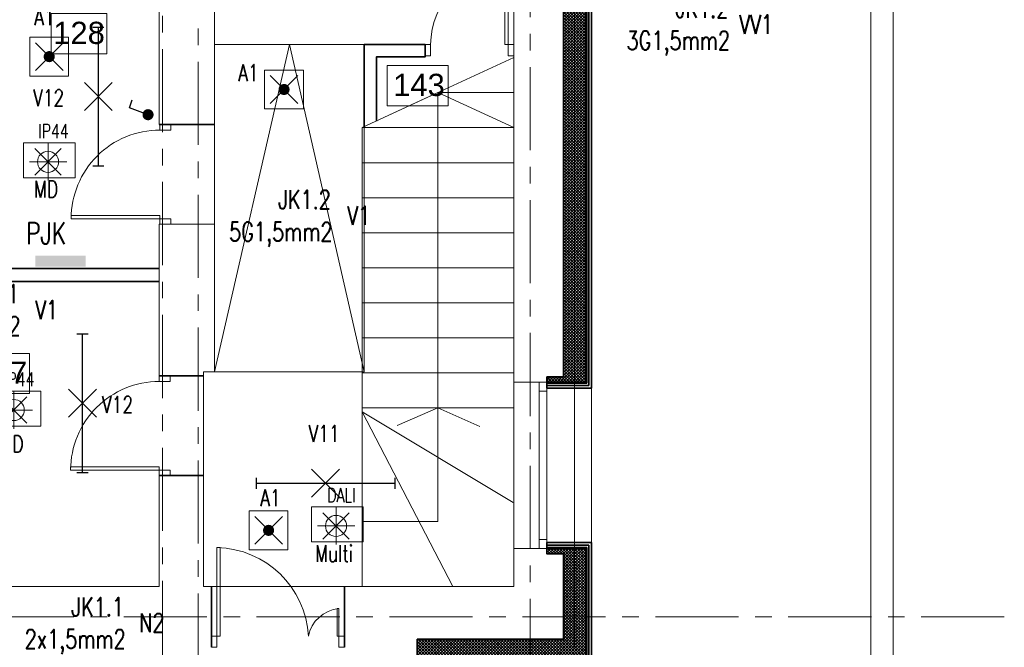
# Model space of a CAD drawing. Header units: millimetres. Extents: x 71658 to 298332, y -154437 to -30421.
# Tile 139 of 155: x 120190 to 129079, y -53141 to -47476. Entities that reach past the tile are written whole.
import ezdxf
from ezdxf.enums import TextEntityAlignment as Align

# ---------------------------------------------------------------- set-up
doc = ezdxf.new("R2010")
doc.units = ezdxf.units.MM
doc.header["$LTSCALE"] = 500
doc.header["$MEASUREMENT"] = 0
for name, pattern in [('Center', [48, 30, -6, 6, -6]), ('Hidden', [3, 2, -1]), ('Solid Line', [0])]:
    doc.linetypes.add(name, pattern=pattern)
doc.layers.get('0').update_dxf_attribs({"color": 250, "lineweight": 5})
doc.layers.get('Defpoints').update_dxf_attribs({"lineweight": 9})
for name, color, linetype, lineweight in [('A-02-PEENJOON', 7, 'Continuous', 0), ('A-03-PEENJOON', 7, 'Continuous', 0), ('A-04-JÄMEJOON', 7, 'Continuous', 35), ('A-06-TELJED', 253, 'Center', 0), ('A-13-UKS', 250, 'Continuous', 5), ('A-_ROOMNAME_A', 251, 'Continuous', 9), ('Dim', 8, 'Continuous', 0), ('k-jämejoon', 250, 'Continuous', 35), ('k-soojustus', 9, 'Continuous', 9), ('SA_Ripplagi', 45, 'Continuous', 9), ('SEINAD', 7, 'Continuous', 13), ('TREPP', 252, 'Continuous', 9), ('VAL_TING', 7, 'Continuous', 18), ('VAL_TXT', 5, 'Continuous', 15), ('WN', 7, 'Continuous', 0)]:
    doc.layers.add(name, color=color, linetype=linetype, lineweight=lineweight)
doc.styles.add('Arial_3', font='arial.ttf', dxfattribs={"height": 200})
doc.styles.add('ELEKTER', font='romans.shx', dxfattribs={"width": 0.75})
doc.styles.add('romans', font='romans.shx')
doc.dimstyles.new('Dim', dxfattribs={"dimscale": 0.8, "dimtxt": 0.25, "dimasz": 0.2, "dimexe": 0.15, "dimexo": 0.05, "dimgap": 0, "dimtad": 0, "dimzin": 1, "dimtxsty": 'romans', "dimblk": 'NONE', "dimcen": 2.5, "dimse1": 1, "dimse2": 1, "dimsd1": 1, "dimsd2": 1, "dimclrt": 256, "dimadec": 0, "dimazin": 0, "dimtfac": 1, "dimtmove": 0, "dimatfit": 3, "dimldrblk": 'NONE', "dimfxl": 1, "dimarcsym": 0})

# ---------------------------------------------------------------- blocks, each defined once
blk = doc.blocks.new('*D19')
at = {"layer": 'Defpoints', "color": 0, "transparency": 16777216}
for p in [(121949.8, -46401), (121949.8, -52591), (122255.8, -52591)]:
    blk.add_point(p, dxfattribs=at)
at = {"layer": 'Dim', "transparency": 16777216, "insert": (122255.8, -47954.5), "char_height": 0.2, "attachment_point": 5, "rotation": 90, "style": 'romans'}
blk.add_mtext('6190,00', dxfattribs=at)
blk = doc.blocks.new('_None')
blk = doc.blocks.new('Window 22')
at = {"layer": 'WN', "color": 7, "linetype": 'Solid Line', "lineweight": 13}
for p, q in [((-0.75, 0.23), (0.75, 0.23)), ((-0.75, 0), (-0.75, 0.23)), ((0.75, 0), (0.75, 0.23)), ((-0.75, 0), (-0.67, 0)), ((-0.75, -0.07), (-0.75, 0)), ((-0.75, -0.07), (-0.75, 0)), ((-0.67, 0), (-0.67, -0.07)), ((-0.67, 0), (0.67, 0)), ((0.67, -0.07), (0.67, 0)), ((0.67, 0), (0.75, 0)), ((0.75, -0.07), (0.75, 0)), ((0.75, -0.07), (0.75, 0)), ((-0.67, -0.07), (-0.75, -0.07)), ((-0.75, -0.32), (-0.75, -0.07)), ((0.67, -0.07), (-0.67, -0.07)), ((0.75, -0.07), (0.67, -0.07)), ((0.75, -0.32), (0.75, -0.07)), ((-0.75, -0.32), (0.75, -0.32))]:
    blk.add_line(p, q, dxfattribs=at)
blk = doc.blocks.new('*U42')
for points in [[(-850, -50), (-900, -50), (-900, 50), (-850, 50)], [(0, -50), (-50, -50), (-50, 50), (0, 50)], [(-50, -50), (-80, -50), (-80, -850), (-50, -850)]]:
    blk.add_lwpolyline(points, close=True)
blk.add_arc((-50, -50), 800, 180, 270)
blk = doc.blocks.new('*D57')
at = {"layer": 'Defpoints', "color": 0, "transparency": 16777216}
for p in [(125365, -51731.3), (125159.6, -54710.8), (125365, -54710.8)]:
    blk.add_point(p, dxfattribs=at)
at = {"layer": 'Dim', "transparency": 16777216, "insert": (125159.6, -53409.4), "char_height": 0.2, "attachment_point": 5, "rotation": 90, "style": 'romans'}
blk.add_mtext('2979,52', dxfattribs=at)
blk = doc.blocks.new('*U59')
for points in [[(-850, -50), (-900, -50), (-900, 50), (-850, 50)], [(0, -50), (-50, -50), (-50, 50), (0, 50)], [(-50, -50), (-80, -50), (-80, -850), (-50, -850)]]:
    blk.add_lwpolyline(points, close=True)
blk.add_arc((-50, -50), 800, 180, 270)
blk = doc.blocks.new('TELG')
at = {"layer": 'A-06-TELJED', "ltscale": 0.05}
for p, q in [((127874.8, -30979.5), (127874.8, -62028.4)), ((121479.8, -36940.7), (121479.8, -62028.4)), ((121799.8, -45455.2), (121799.8, -62028.4)), ((124799.8, -45503.4), (124799.8, -62028.4)), ((129079.2, -52866), (85658.8, -52866)), ((129079.2, -52866), (85658.8, -52866))]:
    blk.add_line(p, q, dxfattribs=at)
blk = doc.blocks.new('uks1200')
at = {"layer": 'A-13-UKS'}
for points in [[(132481.7, -53041), (132511.7, -53041), (132511.7, -52241), (132481.7, -52241)], [(133581.7, -53041), (133566.7, -53041), (133566.7, -52791), (133581.7, -52791)], [(132431.7, -53141), (132481.7, -53141), (132481.7, -53041), (132431.7, -53041)], [(133631.7, -53141), (133581.7, -53141), (133581.7, -53041), (133631.7, -53041)]]:
    blk.add_lwpolyline(points, close=True, dxfattribs=at)
for centre, radius, start, end in [((132463.3, -53085.3), 844.5, 3.00683, 88.75266), ((133613, -53101.7), 312.2, 95.75076, 168.7941)]:
    blk.add_arc(centre, radius, start, end, dxfattribs=at)
blk = doc.blocks.new('*U271')
for points in [[(-50, 50), (-80, 50), (-80, 750), (-50, 750)], [(-750, -50), (-800, -50), (-800, 50), (-750, 50)], [(0, -50), (-50, -50), (-50, 50), (0, 50)]]:
    blk.add_lwpolyline(points, close=True)
blk.add_arc((-50, 50), 700, 90, 180)
blk = doc.blocks.new('ET1737')
at = {"color": 94}
for p, q in [((-175, 175), (175, 175)), ((-175, 175), (-175, -175)), ((-125.5, -125.5), (125.5, 125.5)), ((125.5, -125.5), (-125.5, 125.5)), ((175, -175), (175, 175)), ((-175, -175), (175, -175))]:
    blk.add_line(p, q, dxfattribs=at)
at = {"color": 94, "const_width": 50}
blk.add_lwpolyline([(-25, 0, 1), (25, 0, 1)], format="xyb", close=True, dxfattribs=at)
at = {"layer": 'Defpoints', "color": 94}
for p in [(0, 175), (-175, 0), (175, 0), (0, -175)]:
    blk.add_point(p, dxfattribs=at)
at = {"style": 'ELEKTER'}
for tag, p in [('TÄHIS', (225, 370)), ('RAAM', (225, 370)), ('KÕRGUS', (-415, 230))]:
    blk.add_attdef(tag, text='', height=125, dxfattribs=at).set_placement(p, align=Align.MIDDLE)
blk = doc.blocks.new('ET1635')
at = {"lineweight": 30}
for p, q in [((-125.5, -125.5), (125.5, 125.5)), ((125.5, -125.5), (-125.5, 125.5)), ((-625, 50), (-625, -50)), ((-625, 0), (625, 0)), ((625, 50), (625, -50))]:
    blk.add_line(p, q, dxfattribs=at)
at = {"layer": 'Defpoints', "lineweight": 30}
blk.add_point((0, 0), dxfattribs=at)
at = {"lineweight": 30, "style": 'ELEKTER'}
for tag, p in [('TÄHIS', (470, 210)), ('RAAM', (470, 210)), ('KÕRGUS', (-865, 150))]:
    blk.add_attdef(tag, text='', height=125, dxfattribs=at).set_placement(p, align=Align.MIDDLE)
blk = doc.blocks.new('ET1461')
for p, q in [((-166, -166), (166, 166)), ((166, -166), (-166, 166)), ((0, -235), (0, 235)), ((-235, 0), (235, 0))]:
    blk.add_line(p, q)
blk.add_circle((0, 0), 133)
at = {"layer": 'Defpoints'}
for p in [(0, 133), (-133, 0), (133, 0), (0, -133)]:
    blk.add_point(p, dxfattribs=at)
at = {"style": 'ELEKTER'}
for tag, p in [('TÄHIS', (140, 280)), ('KÕRGUS', (-330, 140)), ('RAAM', (140, 280))]:
    blk.add_attdef(tag, text='', height=125, dxfattribs=at).set_placement(p, align=Align.MIDDLE)
blk = doc.blocks.new('ET1863')
blk.add_lwpolyline([(-312.5, 0, 0, 0, -1), (0, 0, 0, 0, -1), (-312.5, 0, 0, 31.25, 0), (-445.3125, 0, 0, 0, 0), (-593.75, 0, 0, 0, 0)], format="xyseb")
at = {"style": 'ELEKTER'}
for tag, p in [('KILP', (-346.25, 45)), ('JUHT', (-346.25, -170))]:
    blk.add_attdef(tag, text='', height=125, dxfattribs=at).set_placement(p, align=Align.RIGHT)
blk.add_attdef('NIMI', text='', height=125, dxfattribs=at).set_placement((-156.25, 0), align=Align.MIDDLE)
blk = doc.blocks.new('ET1432')
at = {"lineweight": 30}
for p, q in [((25, 143.3), (90, 255.9)), ((90, 255.9), (155, 218.4))]:
    blk.add_line(p, q, dxfattribs=at)
at = {"lineweight": 30, "const_width": 50}
blk.add_lwpolyline([(-25, 100, 1), (25, 100, 1)], format="xyb", close=True, dxfattribs=at)
at = {"layer": 'Defpoints', "lineweight": 30}
blk.add_point((0, 100), dxfattribs=at)
at = {"lineweight": 30, "style": 'ELEKTER'}
for tag, p in [('TÄHIS', (300, 445)), ('RAAM', (300, 445)), ('KÕRGUS', (-280, 300))]:
    blk.add_attdef(tag, text='', height=125, dxfattribs=at).set_placement(p, align=Align.MIDDLE)
blk = doc.blocks.new('ET1781')
at = {"lineweight": 53}
blk.add_solid([(-175, 125), (175, 125), (-175, 50), (175, 50)], dxfattribs=at)
at = {"layer": 'Defpoints', "lineweight": 53}
blk.add_point((0, 50), dxfattribs=at)
at = {"lineweight": 53, "style": 'ELEKTER'}
for tag, p in [('TÄHIS', (225, 325)), ('RAAM', (225, 325)), ('KÕRGUS', (-415, 175))]:
    blk.add_attdef(tag, text='', height=125, dxfattribs=at).set_placement(p, align=Align.MIDDLE)
blk = doc.blocks.new('VALGUSTID')
at = {"layer": 'VAL_TING', "elevation": 2400}
for points in [[(243596.6, -35812.7), (244062.6, -35812.7), (244062.6, -35496.7), (243596.6, -35496.7)], [(243287.3, -38053.3), (243753.3, -38053.3), (243753.3, -37737.3), (243287.3, -37737.3)]]:
    blk.add_lwpolyline(points, close=True, dxfattribs=at)
at = {"layer": 'VAL_TING'}
blk.add_lwpolyline([(246197, -39099.2), (246663, -39099.2), (246663, -38783.2), (246197, -38783.2)], close=True, dxfattribs=at)
at = {"layer": 'VAL_TING', "lineweight": 30, "ltscale": 100}
ref = blk.add_blockref('ET1863', (250418, -34426.1, 3050), dxfattribs=dict(at, xscale=1.319999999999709, yscale=1.319999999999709, zscale=1.319999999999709))
ref.add_attrib('NIMI', 'VV1', dxfattribs={"layer": 'VAL_TXT', "height": 170, "style": 'ELEKTER', "width": 0.75}).set_placement((250211.7, -34426.1, 3050), align=Align.MIDDLE)
ref.add_attrib('KILP', 'JK1.2', dxfattribs={"layer": 'VAL_TXT', "height": 170, "style": 'ELEKTER', "width": 0.75}).set_placement((249960.9, -34366.7, 3050), align=Align.RIGHT)
ref.add_attrib('JUHT', '3G1,5mm2', dxfattribs={"layer": 'VAL_TXT', "height": 170, "style": 'ELEKTER', "width": 0.75}).set_placement((249976.5, -34657.1, 3050), align=Align.RIGHT)
at = {"layer": 'VAL_TING'}
ref = blk.add_blockref('ET1737', (243830, -34718.3, -4900), dxfattribs=dict(at, rotation=270))
ref.add_attrib('TÄHIS', 'A1', dxfattribs={"layer": 'VAL_TXT', "height": 150, "style": 'ELEKTER', "width": 0.75}).set_placement((243786.8, -34359.9, -4900), align=Align.MIDDLE)
at = {"layer": 'VAL_TING', "lineweight": 30, "ltscale": 100}
ref = blk.add_blockref('ET1635', (244274.1, -35078, 5750), dxfattribs=dict(at, rotation=90))
ref.add_attrib('TÄHIS', 'V12', dxfattribs={"layer": 'VAL_TXT', "lineweight": 30, "height": 150, "style": 'ELEKTER', "width": 0.75}).set_placement((243825.3, -35090.5, 5750), align=Align.MIDDLE)
at = {"layer": 'VAL_TING'}
ref = blk.add_blockref('ET1737', (245949.9, -35014.8), dxfattribs=dict(at, rotation=270))
ref.add_attrib('TÄHIS', 'A1', dxfattribs={"layer": 'VAL_TXT', "height": 150, "style": 'ELEKTER', "width": 0.75}).set_placement((245629.1, -34863.6), align=Align.MIDDLE)
at = {"layer": 'VAL_TING', "lineweight": 30, "ltscale": 100, "rotation": 99.60056153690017}
blk.add_blockref('ET1432', (244820.6, -35225.6), dxfattribs=at)
at = {"layer": 'VAL_TING'}
ref = blk.add_blockref('ET1461', (243819.1, -35667.9, 2400), dxfattribs=dict(at, xscale=0.7167999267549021, yscale=0.7167999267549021, zscale=0.7168000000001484))
ref.add_attrib('TÄHIS', 'IP44', dxfattribs={"layer": 'VAL_TXT', "height": 125, "style": 'ELEKTER', "width": 0.75}).set_placement((243867.3, -35390.6, 2400), align=Align.MIDDLE)
ref.add_attrib('KÕRGUS', 'MD', dxfattribs={"layer": 'VAL_TXT', "height": 150, "style": 'ELEKTER', "width": 0.75}).set_placement((243801.9, -35913.5, 2400), align=Align.MIDDLE)
at = {"layer": 'VAL_TING', "lineweight": 30, "ltscale": 100}
ref = blk.add_blockref('ET1863', (246829.6, -36152.4, 3050), dxfattribs=dict(at, xscale=1.319999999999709, yscale=1.319999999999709, zscale=1.319999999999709))
ref.add_attrib('NIMI', 'V1', dxfattribs={"layer": 'VAL_TXT', "height": 170, "style": 'ELEKTER', "width": 0.75}).set_placement((246623.3, -36152.4, 3050), align=Align.MIDDLE)
ref.add_attrib('KILP', 'JK1.2', dxfattribs={"layer": 'VAL_TXT', "height": 170, "style": 'ELEKTER', "width": 0.75}).set_placement((246372.5, -36093, 3050), align=Align.RIGHT)
ref.add_attrib('JUHT', '5G1,5mm2', dxfattribs={"layer": 'VAL_TXT', "height": 170, "style": 'ELEKTER', "width": 0.75}).set_placement((246388.1, -36383.4, 3050), align=Align.RIGHT)
at = {"layer": 'VAL_TING', "lineweight": 53}
ref = blk.add_blockref('ET1781', (243931.4, -36677.9), dxfattribs=dict(at, xscale=1.299999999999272, yscale=1.299999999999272, zscale=1.299999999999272))
ref.add_attrib('TÄHIS', 'PJK', dxfattribs={"layer": 'VAL_TXT', "lineweight": 53, "height": 195, "style": 'ELEKTER', "width": 0.75}).set_placement((243801.3, -36312.6), align=Align.MIDDLE)
at = {"layer": 'VAL_TING', "lineweight": 30, "ltscale": 100}
ref = blk.add_blockref('ET1863', (244012.5, -37003.2, 3050), dxfattribs=dict(at, xscale=1.319999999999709, yscale=1.319999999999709, zscale=1.319999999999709))
ref.add_attrib('NIMI', 'V1', dxfattribs={"layer": 'VAL_TXT', "height": 170, "style": 'ELEKTER', "width": 0.75}).set_placement((243806.3, -37003.2, 3050), align=Align.MIDDLE)
ref.add_attrib('KILP', 'JK1.1', dxfattribs={"layer": 'VAL_TXT', "height": 170, "style": 'ELEKTER', "width": 0.75}).set_placement((243555.5, -36943.8, 3050), align=Align.RIGHT)
ref.add_attrib('JUHT', '3G1,5mm2', dxfattribs={"layer": 'VAL_TXT', "height": 170, "style": 'ELEKTER', "width": 0.75}).set_placement((243571, -37234.2, 3050), align=Align.RIGHT)
ref = blk.add_blockref('ET1635', (244130.1, -37846.9, 5750), dxfattribs=dict(at, rotation=90))
ref.add_attrib('TÄHIS', 'V12', dxfattribs={"layer": 'VAL_TXT', "lineweight": 30, "height": 150, "style": 'ELEKTER', "width": 0.75}).set_placement((244447.3, -37859.4, 5750), align=Align.MIDDLE)
at = {"layer": 'VAL_TING'}
ref = blk.add_blockref('ET1461', (243509.8, -37908.4, 2400), dxfattribs=dict(at, xscale=0.7167999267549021, yscale=0.7167999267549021, zscale=0.7168000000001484))
ref.add_attrib('TÄHIS', 'IP44', dxfattribs={"layer": 'VAL_TXT', "height": 125, "style": 'ELEKTER', "width": 0.75}).set_placement((243557.9, -37631.1, 2400), align=Align.MIDDLE)
ref.add_attrib('KÕRGUS', 'MD', dxfattribs={"layer": 'VAL_TXT', "height": 150, "style": 'ELEKTER', "width": 0.75}).set_placement((243490.3, -38214.6, 2400), align=Align.MIDDLE)
at = {"layer": 'VAL_TING', "lineweight": 30, "ltscale": 100}
ref = blk.add_blockref('ET1635', (246324.1, -38568.9), dxfattribs=at)
ref.add_attrib('TÄHIS', 'V11', dxfattribs={"layer": 'VAL_TXT', "lineweight": 30, "height": 150, "style": 'ELEKTER', "width": 0.75}).set_placement((246311.6, -38120.1), align=Align.MIDDLE)
at = {"layer": 'VAL_TING'}
ref = blk.add_blockref('ET1737', (245810.3, -38994.4), dxfattribs=dict(at, rotation=270))
ref.add_attrib('TÄHIS', 'A1', dxfattribs={"layer": 'VAL_TXT', "height": 150, "style": 'ELEKTER', "width": 0.75}).set_placement((245827.3, -38700.7), align=Align.MIDDLE)
ref = blk.add_blockref('ET1461', (246419.4, -38954.3), dxfattribs=dict(at, xscale=0.7167999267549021, yscale=0.7167999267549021, zscale=0.7168000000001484))
ref.add_attrib('TÄHIS', 'DALI', dxfattribs={"layer": 'VAL_TXT', "height": 125, "style": 'ELEKTER', "width": 0.75}).set_placement((246467.6, -38677.1), align=Align.MIDDLE)
ref.add_attrib('KÕRGUS', 'Multi', dxfattribs={"layer": 'VAL_TXT', "height": 150, "style": 'ELEKTER', "width": 0.75}).set_placement((246402.3, -39200), align=Align.MIDDLE)
at = {"layer": 'VAL_TING', "lineweight": 30, "ltscale": 100}
ref = blk.add_blockref('ET1863', (244962.1, -39829.5), dxfattribs=dict(at, xscale=1.319999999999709, yscale=1.319999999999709, zscale=1.319999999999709))
ref.add_attrib('NIMI', 'N2', dxfattribs={"layer": 'VAL_TXT', "height": 170, "style": 'ELEKTER', "width": 0.75}).set_placement((244755.8, -39829.5), align=Align.MIDDLE)
ref.add_attrib('KILP', 'JK1.1', dxfattribs={"layer": 'VAL_TXT', "height": 170, "style": 'ELEKTER', "width": 0.75}).set_placement((244505, -39770.1), align=Align.RIGHT)
ref.add_attrib('JUHT', '2x1,5mm2', dxfattribs={"layer": 'VAL_TXT', "height": 170, "style": 'ELEKTER', "width": 0.75}).set_placement((244520.6, -40060.5), align=Align.RIGHT)

msp = doc.modelspace()

# ---------------------------------------------------------------- block references
at = {"layer": 'A-06-TELJED'}
msp.add_blockref('TELG', (0, 0), dxfattribs=at)

# ---------------------------------------------------------------- next in the draw order: hatches: boundary and pattern name
at = {"layer": 'k-soojustus'}
h = msp.add_hatch(dxfattribs=at)
h.set_pattern_fill('NET', color=256, scale=150, angle=225, style=0)
h.set_pattern_definition([(225, (-100, 50), (13.2582521, -13.2582521), []), (315, (-100, 50), (13.2582521, 13.2582521), [])])
h.paths.add_polyline_path([(125299.802, -46815.997), (125099.802, -46815.997), (125099.802, -50698.23), (125099.802, -50748.23), (125299.802, -50748.23)])
h.paths.add_polyline_path([(125299.802, -46330.997), (125099.802, -46330.997), (125099.802, -46815.997), (125299.802, -46815.997)])
h.paths.add_polyline_path([(124949.802, -50698.23), (124949.802, -50748.23), (125099.802, -50748.23), (125099.802, -50698.23)])
h = msp.add_hatch(dxfattribs=at)
h.set_pattern_fill('NET', color=256, scale=150, angle=225, style=0)
h.paths.add_polyline_path([(123779.802, -53218.939), (123529.802, -53218.939), (123529.802, -53268.939), (123779.802, -53268.939)])
h.paths.add_polyline_path([(124799.802, -53140.997), (123779.802, -53140.997), (123779.802, -53218.939), (123779.802, -53268.939), (124799.802, -53268.939)])
h.paths.add_polyline_path([(124799.802, -53068.941), (123779.802, -53068.936), (123779.802, -53140.997), (124799.802, -53140.997)])
h.paths.add_polyline_path([(125299.802, -52917.89), (125199.803, -52917.89), (125199.804, -53138.404), (125199.802, -53140.997), (124799.802, -53140.997), (124799.802, -53268.939), (125299.802, -53268.939)])
h.paths.add_polyline_path([(125199.802, -52917.89), (125099.803, -52917.89), (125099.804, -53068.942), (124799.802, -53068.941), (124799.802, -53140.997), (125199.802, -53140.997)], flags=17)
h.paths.add_polyline_path([(125199.802, -52248.23), (124949.802, -52248.23), (124949.802, -52298.23), (125099.802, -52298.23), (125099.803, -52865.997), (125199.802, -52865.997)])
h.paths.add_polyline_path([(125299.802, -52248.23), (125199.802, -52248.23), (125199.803, -52865.997), (125299.802, -52865.997)])
h.paths.add_polyline_path([(125199.802, -52865.997), (125099.803, -52865.997), (125099.803, -52917.89), (125199.802, -52917.89)])
h.paths.add_polyline_path([(125299.802, -52865.997), (125199.803, -52865.997), (125199.803, -52917.89), (125299.802, -52917.89)])

# ---------------------------------------------------------------- next in the draw order: linework, layer by layer
at = {"layer": 'A-02-PEENJOON'}
for p, q in [((121949.802, -50654.052), (123280.486, -50654.052)), ((123280.486, -51015.803), (124101.035, -52590.997)), ((123598.489, -51139.759), (123964.802, -50980.651)), ((123598.489, -51139.759), (123964.802, -50980.651)), ((124344.926, -51149.077), (123964.802, -50980.651)), ((124344.926, -51149.077), (123964.802, -50980.651))]:
    msp.add_line(p, q, dxfattribs=at)
for points in [[(127874.802, -46340.997), (127874.802, -58865.997), (128074.802, -58865.997), (128074.802, -46340.997)], [(125353.802, -52194.23), (125353.802, -50802.23)], [(123280.486, -52006.701), (123964.802, -52006.11), (123964.802, -50980.651)], [(123280.486, -50980.651), (123280.486, -52590.997)], [(123280.486, -52006.701), (123964.802, -52006.11), (123964.802, -50980.651)], [(123280.486, -51015.803), (124644.802, -51833.322)]]:
    msp.add_lwpolyline(points, dxfattribs=at)
at = {"layer": 'A-03-PEENJOON'}
msp.add_lwpolyline([(123299.802, -47701.026), (121949.802, -47701.026), (121949.802, -50654.052), (123299.802, -50654.052)], close=True, dxfattribs=at)
msp.add_lwpolyline([(121949.802, -50654.052), (122624.802, -47701.026), (123299.802, -50654.052)], dxfattribs=at)
at = {"layer": 'A-04-JÄMEJOON'}
for p, q in [((121449.802, -48421.86), (121949.802, -48421.86)), ((121449.802, -49721.86), (118624.285, -49721.87)), ((121449.803, -49837.86), (118624.285, -49837.87))]:
    msp.add_line(p, q, dxfattribs=at)
for points in [[(125199.802, -46330.997), (125099.802, -46330.997), (125099.802, -50698.23)], [(123299.802, -48450.001), (123299.802, -47701.026), (123849.802, -47701.026), (123849.802, -47811.026), (123409.802, -47811.026), (123409.802, -48390.223)], [(121449.802, -50690.999), (121849.802, -50690.999)], [(124949.802, -50802.23), (124949.802, -50698.23)], [(121449.802, -51590.999), (121849.802, -51590.999)], [(123529.802, -53322.939), (123529.802, -53218.939), (123779.802, -53218.939), (123779.802, -53068.936), (125099.804, -53068.942), (125099.802, -52298.23), (124949.802, -52298.23), (124949.802, -52194.23)], [(121921.213, -52590.997), (121921.197, -53140.997)], [(123121.21, -52591.031), (123121.194, -53141.031)]]:
    msp.add_lwpolyline(points, dxfattribs=at)
at = {"layer": 'A-_ROOMNAME_A', "flags": 128}
for points in [[(120472.886, -47420.23), (120472.886, -47783.574), (120978.105, -47783.574), (120978.105, -47420.23)], [(123507.744, -47889.738), (123507.744, -48253.082), (124059.761, -48253.082), (124059.761, -47889.738)], [(119772.546, -50487.521), (119772.546, -50850.865), (120277.765, -50850.865), (120277.765, -50487.521)]]:
    msp.add_lwpolyline(points, close=True, dxfattribs=at)
at = {"layer": 'k-jämejoon'}
for p, q in [((125299.802, -50748.23), (125299.802, -46330.997)), ((125308.802, -50757.23), (125308.802, -46330.997)), ((125328.802, -50777.23), (125328.802, -46330.997)), ((125353.802, -50802.23), (125353.802, -46330.997)), ((125099.802, -50698.23), (124949.802, -50698.23)), ((125299.802, -50748.23), (124949.802, -50748.23)), ((125308.802, -50757.23), (124949.802, -50757.23)), ((125328.802, -50777.23), (124949.802, -50777.23)), ((125353.802, -50802.23), (124949.802, -50802.23)), ((125353.802, -52194.23), (124949.802, -52194.23)), ((125328.802, -52219.23), (124949.802, -52219.23)), ((125308.802, -52239.23), (124949.802, -52239.23)), ((125299.802, -52248.23), (124949.802, -52248.23)), ((125199.802, -52248.23), (124949.802, -52248.23)), ((125299.802, -52248.23), (125299.802, -53268.939)), ((125308.802, -52239.23), (125308.802, -53277.939)), ((125328.802, -52219.23), (125328.802, -53297.939)), ((125353.802, -52194.23), (125353.802, -53322.939))]:
    msp.add_line(p, q, dxfattribs=at)
at = {"layer": 'SA_Ripplagi', "color": 18, "true_color": 0x000000}
msp.add_lwpolyline([(121949.802, -46400.997), (124649.802, -46400.997), (124649.802, -52590.997), (121849.802, -52590.997), (121849.802, -50654.052), (121949.802, -50654.052), (121949.802, -46400.997)], dxfattribs=at)
at = {"layer": 'SEINAD'}
for p, q in [((121949.802, -46400.997), (121949.802, -48421.86)), ((121449.802, -49321.86), (121949.802, -49321.86)), ((121449.802, -49321.86), (121449.802, -50690.999)), ((121949.802, -49321.86), (121949.802, -50654.052)), ((121949.802, -50654.052), (121849.802, -50654.052)), ((125199.802, -50748.23), (124649.802, -50748.23)), ((125199.802, -50748.23), (124649.802, -50748.23)), ((121449.802, -51590.999), (121449.802, -52590.997)), ((125199.802, -52248.23), (124649.802, -52248.23)), ((125199.802, -52248.23), (124649.802, -52248.23))]:
    msp.add_line(p, q, dxfattribs=at)
for points in [[(125199.802, -50748.23), (125199.802, -45940.997), (124454.318, -45940.997)], [(125199.802, -50748.23), (125199.802, -45940.997)], [(125199.802, -50748.23), (125199.802, -45940.997)], [(124649.802, -46400.997), (124649.802, -52590.997)], [(121449.802, -52590.997), (118624.285, -52590.997), (118624.285, -47000.997)], [(121449.802, -47000.997), (121449.802, -48421.86)], [(121849.802, -50690.999), (121849.802, -50652.893)], [(121849.802, -52590.997), (121849.802, -51590.999)], [(125199.802, -53140.997), (125199.802, -52248.23)], [(125199.804, -53138.404), (125199.802, -52248.23)], [(121921.213, -52590.992), (121849.802, -52590.997)], [(124649.802, -52590.997), (123121.21, -52590.952)]]:
    msp.add_lwpolyline(points, dxfattribs=at)
at = {"layer": 'TREPP', "linetype": 'Solid Line', "lineweight": 13}
for p, q in [((123280.486, -48449.685), (124649.802, -47817.338)), ((124649.802, -50980.651), (124649.802, -47817.338)), ((123964.802, -48133.669), (123280.486, -48450.001)), ((123964.802, -48133.669), (124649.802, -48133.669)), ((123964.802, -50980.651), (123964.802, -48133.669)), ((124649.802, -48450.001), (123964.802, -48133.669)), ((123280.486, -48449.685), (123280.486, -50980.651)), ((123280.486, -48450.001), (124649.802, -48450.001)), ((124649.802, -48766.332), (123280.486, -48766.332)), ((124649.802, -49082.663), (123280.486, -49082.663)), ((123280.486, -49398.995), (124649.802, -49398.995)), ((124649.802, -49715.326), (123280.486, -49715.326)), ((123280.486, -50031.657), (124649.802, -50031.657)), ((124649.802, -50347.989), (123280.486, -50347.989)), ((124649.802, -50664.32), (123280.486, -50664.32)), ((123280.486, -50980.651), (124649.802, -50980.651)), ((123280.486, -50980.651), (124649.802, -50980.651))]:
    msp.add_line(p, q, dxfattribs=at)

# ---------------------------------------------------------------- next in the draw order: block references
at = {"layer": 'A-02-PEENJOON', "rotation": 359.9983426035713}
msp.add_blockref('*U271', (124649.8, -47751.026), dxfattribs=at)
at = {"layer": 'A-13-UKS', "linetype": 'Hidden', "lineweight": 0, "ltscale": 100, "rotation": 269.9983426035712}
for name, p in [('*U59', (121504.802, -49321.862)), ('*U42', (121499.802, -51590.998))]:
    msp.add_blockref(name, p, dxfattribs=at)
at = {"layer": 'A-13-UKS'}
msp.add_blockref('uks1200', (-10510.445, -0.03), dxfattribs=at)
at = {"layer": 'VAL_TING'}
msp.add_blockref('VALGUSTID', (-123373.264, -13090.897), dxfattribs=at)
at = {"layer": 'WN', "color": 6, "linetype": 'Solid Line', "lineweight": 13, "xscale": 1000, "yscale": 1000, "zscale": 1000, "rotation": 90}
msp.add_blockref('Window 22', (124879.802, -51498.23), dxfattribs=at)
msp.add_blockref('Window 22', (124879.802, -51498.23), dxfattribs=at)

# ---------------------------------------------------------------- next in the draw order: texts
at = {"layer": 'A-_ROOMNAME_A', "char_height": 200, "width": 558.26269, "attachment_point": 1, "line_spacing_factor": 0.941778, "style": 'Arial_3'}
for s, insert in [('1{\\fArial|b0|i0|c186|p34;28}', (120492.886, -47494.51)), ('1{\\fArial|b0|i0|c186|p34;43}', (123561.566, -47964.018)), ('1{\\fArial|b0|i0|c186|p34;27}', (119792.546, -50561.801))]:
    msp.add_mtext(s, dxfattribs=dict(at, insert=insert))

# ---------------------------------------------------------------- next in the draw order: dimensions: what is measured, and where the dimension line sits
at = {"layer": 'Dim'}
for base, p1, p2, picture, middle in [((122255.812, -52590.997), (121949.802, -46400.997), (121949.802, -52590.997), '*D19', (122255.812, -47954.538)), ((125159.581, -54710.802), (125365, -51731.281), (125365, -54710.802), '*D57', (125159.581, -53409.385))]:
    dim = msp.add_linear_dim(base=base, p1=p1, p2=p2, angle=270, dimstyle='Dim', dxfattribs=at)
    dim.commit()
    dim.dimension.update_dxf_attribs({"geometry": picture, "text_midpoint": middle, "dimtype": 161})

doc.saveas('drawing.dxf')
